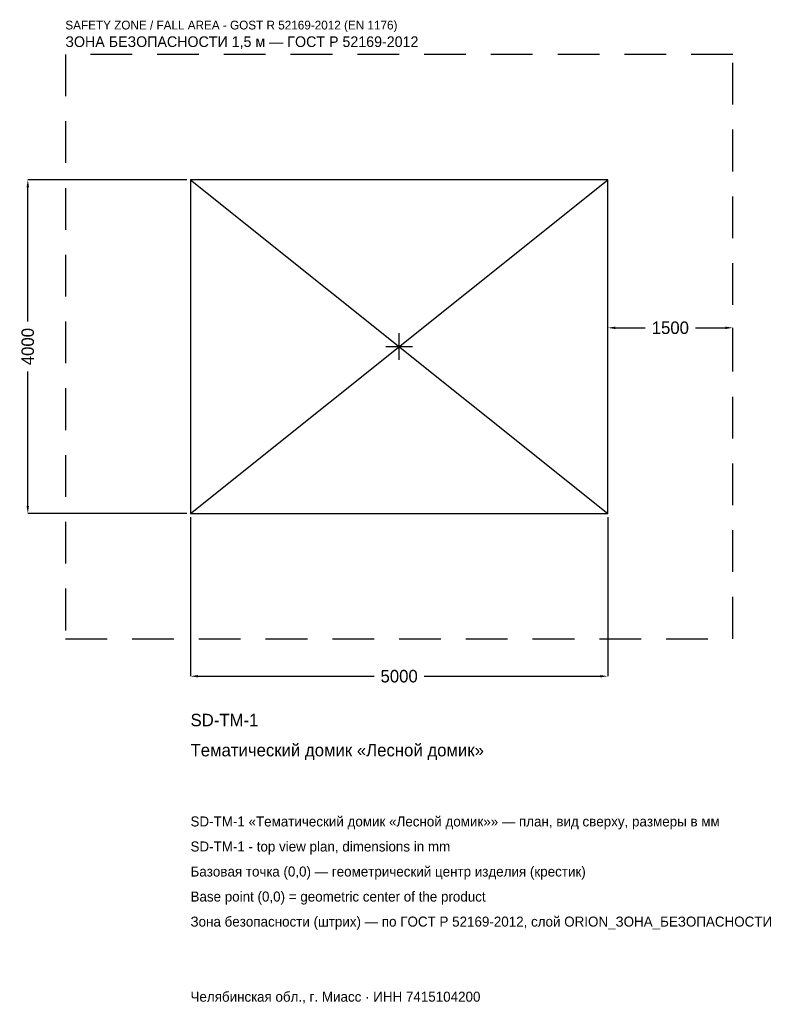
# Model space of a CAD drawing. Header units: metres. Extents: x -4547 to 4568, y -7881 to 3917.
import ezdxf

# ---------------------------------------------------------------- set-up
doc = ezdxf.new("R2010")
doc.units = ezdxf.units.M
doc.linetypes.add('DASHED', pattern=[800, 500, -300])
for name, color, linetype in [('ORION_ДАННЫЕ', 3, 'Continuous'), ('ORION_ЗОНА_БЕЗОПАСНОСТИ', 1, 'Continuous'), ('ORION_КОНТУР', 7, 'Continuous'), ('ORION_РАЗМЕРЫ', 8, 'Continuous')]:
    doc.layers.add(name, color=color, linetype=linetype)
doc.dimstyles.new('ORION', dxfattribs={"dimtxt": 150, "dimasz": 90, "dimexe": 1.25, "dimexo": 45, "dimtad": 1, "dimdec": 0, "dimcen": 2.5, "dimazin": 3, "dimtfac": 1, "dimtmove": 0, "dimatfit": 3, "dimarcsym": 0})

# ---------------------------------------------------------------- blocks, each defined once
blk = doc.blocks.new('_CLOSEDFILLED')
at = {"color": 0, "linetype": 'BYBLOCK'}
blk.add_solid([(-1, 0.16), (0, 0), (-1, -0.16)], dxfattribs=at)
blk = doc.blocks.new('*D1')
for p, q in [((-2500, -2045), (-2500, -3950)), ((2500, -2045), (2500, -3950)), ((-2410, -3950), (-300, -3950)), ((300, -3950), (2410, -3950))]:
    blk.add_line(p, q)
at = {"layer": 'Defpoints'}
for p in [(-2500, -2000), (2500, -2000), (-2500, -3950)]:
    blk.add_point(p, dxfattribs=at)
at = {"layer": 'ORION_РАЗМЕРЫ', "xscale": 90, "yscale": 90, "rotation": 180}
blk.add_blockref('_CLOSEDFILLED', (-2500, -3950), dxfattribs=at)
at = {"layer": 'ORION_РАЗМЕРЫ', "xscale": 90, "yscale": 90}
blk.add_blockref('_CLOSEDFILLED', (2500, -3950), dxfattribs=at)
at = {"layer": 'ORION_РАЗМЕРЫ', "insert": (0, -3950), "char_height": 150, "attachment_point": 5}
blk.add_mtext('5000', dxfattribs=at)
blk = doc.blocks.new('*D2')
for p, q in [((-2545, 2000), (-4450, 2000)), ((-4450, 300), (-4450, 1910)), ((-4450, -1910), (-4450, -300)), ((-2545, -2000), (-4450, -2000))]:
    blk.add_line(p, q)
at = {"layer": 'Defpoints'}
for p in [(-2500, 2000), (-4450, -2000), (-2500, -2000)]:
    blk.add_point(p, dxfattribs=at)
at = {"layer": 'ORION_РАЗМЕРЫ', "xscale": 90, "yscale": 90}
for p, rotation in [((-4450, 2000), 90), ((-4450, -2000), 270)]:
    blk.add_blockref('_CLOSEDFILLED', p, dxfattribs=dict(at, rotation=rotation))
at = {"layer": 'ORION_РАЗМЕРЫ', "insert": (-4450, 0), "char_height": 150, "attachment_point": 5, "rotation": 90}
blk.add_mtext('4000', dxfattribs=at)
blk = doc.blocks.new('*D3')
for p, q in [((2500, 45), (2500, 225)), ((2590, 225), (2950, 225)), ((3550, 225), (3910, 225)), ((4000, 45), (4000, 225))]:
    blk.add_line(p, q)
at = {"layer": 'Defpoints'}
for p in [(2500, 225), (2500, 0), (4000, 0)]:
    blk.add_point(p, dxfattribs=at)
at = {"layer": 'ORION_РАЗМЕРЫ', "xscale": 90, "yscale": 90, "rotation": 180}
blk.add_blockref('_CLOSEDFILLED', (2500, 225), dxfattribs=at)
at = {"layer": 'ORION_РАЗМЕРЫ', "xscale": 90, "yscale": 90}
blk.add_blockref('_CLOSEDFILLED', (4000, 225), dxfattribs=at)
at = {"layer": 'ORION_РАЗМЕРЫ', "insert": (3250, 225), "char_height": 150, "attachment_point": 5}
blk.add_mtext('1500', dxfattribs=at)
blk = doc.blocks.new('ОРИОН SD-TM-1 Тематический домик Лесной домик')
at = {"layer": 'ORION_ЗОНА_БЕЗОПАСНОСТИ', "linetype": 'DASHED'}
blk.add_lwpolyline([(-4000, -3500), (4000, -3500), (4000, 3500), (-4000, 3500)], close=True, dxfattribs=at)
at = {"layer": 'ORION_КОНТУР'}
for p, q in [((-2500, -2000), (2500, 2000)), ((-2500, 2000), (2500, -2000))]:
    blk.add_line(p, q, dxfattribs=at)
blk.add_lwpolyline([(-2500, -2000), (2500, -2000), (2500, 2000), (-2500, 2000)], close=True, dxfattribs=at)
at = {"layer": 'ORION_РАЗМЕРЫ'}
for p, q in [((0, -160), (0, 160)), ((-160, 0), (160, 0))]:
    blk.add_line(p, q, dxfattribs=at)
at = {"layer": 'ORION_ДАННЫЕ'}
for tag, p in [('АРТИКУЛ', (-2500, -4550)), ('НАИМЕНОВАНИЕ', (-2500, -4910))]:
    blk.add_attdef(tag, p, '', height=150, dxfattribs=at)
at = {"layer": 'ORION_ДАННЫЕ', "flags": 1}
for tag, p in [('ПРОИЗВОДИТЕЛЬ', (-2500, -5270)), ('ТЕЛЕФОН', (-2500, -5630)), ('САЙТ', (-2500, -6350)), ('АДРЕС', (-2500, -6710)), ('РЕКВИЗИТЫ', (-2500, -7070)), ('ГАБАРИТЫ', (-2500, -7430)), ('ЗОНА_БЕЗОПАСНОСТИ', (-2500, -7790))]:
    blk.add_attdef(tag, p, '', height=150, dxfattribs=at)
at = {"layer": 'ORION_ЗОНА_БЕЗОПАСНОСТИ', "color": 1}
for s, height, p in [('SAFETY ZONE / FALL AREA - GOST R 52169-2012 (EN 1176)', 105, (-4000, 3800)), ('ЗОНА БЕЗОПАСНОСТИ 1,5 м — ГОСТ Р 52169-2012', 127.5, (-4000, 3590))]:
    blk.add_text(s, height=height, dxfattribs=at).set_placement(p)
at = {"layer": 'ORION_РАЗМЕРЫ'}
dim = blk.add_linear_dim(base=(-4450, -2000), p1=(-2500, -2000), p2=(-2500, 2000), angle=90, dimstyle='ORION', dxfattribs=at)
dim.commit()
dim.dimension.update_dxf_attribs({"geometry": '*D2', "text_midpoint": (-4450, 0)})
for base, p1, p2, picture, middle in [((2500, 225), (2500, 0), (4000, 0), '*D3', (3250, 225)), ((-2500, -3950), (-2500, -2000), (2500, -2000), '*D1', (0, -3950))]:
    dim = blk.add_linear_dim(base=base, p1=p1, p2=p2, dimstyle='ORION', dxfattribs=at)
    dim.commit()
    dim.dimension.update_dxf_attribs({"geometry": picture, "text_midpoint": middle})

msp = doc.modelspace()

# ---------------------------------------------------------------- block references
msp.add_blockref('ОРИОН SD-TM-1 Тематический домик Лесной домик', (0, 0)).add_auto_attribs({'АРТИКУЛ': 'SD-TM-1', 'НАИМЕНОВАНИЕ': 'Тематический домик «Лесной домик»'})

# ---------------------------------------------------------------- texts
at = {"layer": 'ORION_ДАННЫЕ', "color": 3}
for s, p in [('SD-TM-1 «Тематический домик «Лесной домик»» — план, вид сверху, размеры в мм', (-2500, -5750)), ('SD-TM-1 - top view plan, dimensions in mm', (-2500, -6050)), ('Челябинская обл., г. Миасс · ИНН 7415104200', (-2500, -7850))]:
    msp.add_text(s, height=120, dxfattribs=at).set_placement(p)
at = {"layer": 'ORION_ДАННЫЕ', "color": 7}
for s, p in [('Базовая точка (0,0) — геометрический центр изделия (крестик)', (-2500, -6350)), ('Base point (0,0) = geometric center of the product', (-2500, -6650))]:
    msp.add_text(s, height=120, dxfattribs=at).set_placement(p)
at = {"layer": 'ORION_ДАННЫЕ', "color": 1}
msp.add_text('Зона безопасности (штрих) — по ГОСТ Р 52169-2012, слой ORION_ЗОНА_БЕЗОПАСНОСТИ', height=120, dxfattribs=at).set_placement((-2500, -6950))

doc.saveas('drawing.dxf')
